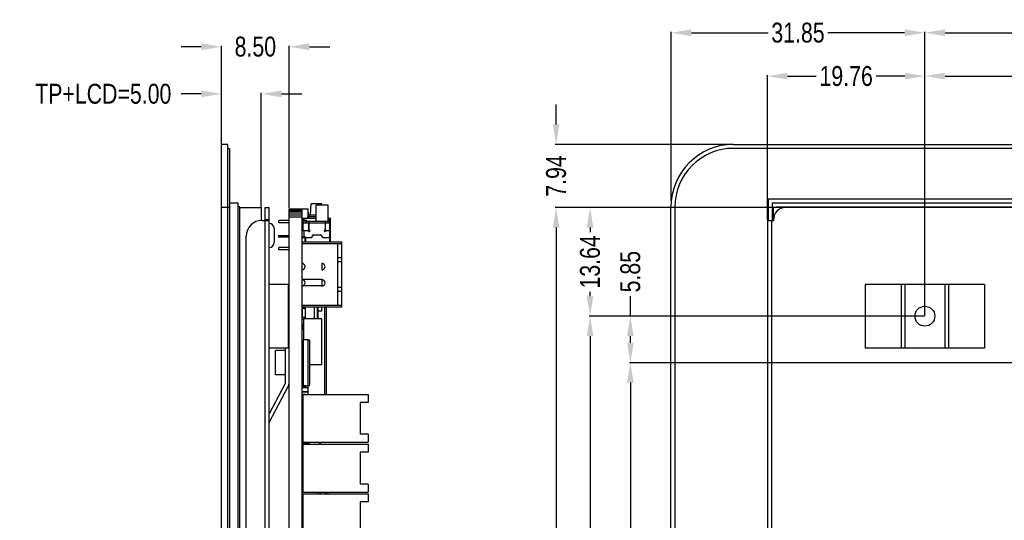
# Model space of a CAD drawing. Header units: inches. Extents: x -36 to 490, y -51 to 98.
# Tile 3 of 153: x 206 to 330, y 22 to 85. Entities that reach past the tile are written whole.
import ezdxf

# ---------------------------------------------------------------- set-up
doc = ezdxf.new("R2010")
doc.units = ezdxf.units.IN
doc.header["$LTSCALE"] = 1.21
doc.header["$MEASUREMENT"] = 0
doc.header["$PDMODE"] = 3
doc.header["$PDSIZE"] = 0.3125
doc.layers.get('0').update_dxf_attribs({"linetype": 'CONTINUOUS'})
doc.layers.get('Defpoints').update_dxf_attribs({"linetype": 'CONTINUOUS'})
doc.layers.add('02___PRT_ALL_AXES', color=7, linetype='CONTINUOUS')
doc.layers.add('DIM', color=3, linetype='CONTINUOUS')
doc.styles.get("Standard").update_dxf_attribs({"font": 'txt', "width": 0.8})
doc.dimstyles.get("Standard").update_dxf_attribs({"dimtxt": 0.15625, "dimasz": 0.1875, "dimexe": 0.125, "dimexo": 0.0625, "dimgap": 0.09, "dimtad": 0, "dimtih": 1, "dimtoh": 1, "dimzin": 4, "dimdsep": 46, "dimtxsty": 'Standard', "dimblk": '_FILLED', "dimblk1": '_FILLED', "dimblk2": '_FILLED', "dimcen": 0.09, "dimazin": 1, "dimtp": 0.01, "dimtm": 0.01, "dimtfac": 1, "dimtofl": 0, "dimtmove": 0, "dimatfit": 3, "dimldrblk": '_FILLED', "dimfxl": 1, "dimtolj": 1, "dimtzin": 4, "dimarcsym": 0})

# ---------------------------------------------------------------- blocks, each defined once
blk = doc.blocks.new('_FILLED')
at = {"color": 0, "linetype": 'ByBlock'}
blk.add_solid([(0, 0), (-1, 0.167), (-1, -0.167)], dxfattribs=at)
blk = doc.blocks.new('*D61')
at = {"layer": 'Defpoints', "color": 0}
for p in [(231.4, 75.71), (231.4, 69.37), (236.4, 61.42)]:
    blk.add_point(p, dxfattribs=at)
at = {"layer": 'DIM', "color": 0, "lineweight": -2}
for p, q in [((228.86, 75.71), (226.32, 75.71)), ((231.4, 69.43), (231.4, 75.83)), ((236.4, 61.49), (236.4, 75.83)), ((238.94, 75.71), (241.48, 75.71))]:
    blk.add_line(p, q, dxfattribs=at)
at = {"layer": 'DIM', "color": 0, "lineweight": -2, "xscale": 2.54, "yscale": 2.54, "zscale": 2.54}
blk.add_blockref('_FILLED', (231.4, 75.71), dxfattribs=at)
at = {"layer": 'DIM', "color": 0, "lineweight": -2, "xscale": 2.54, "yscale": 2.54, "zscale": 2.54, "rotation": 180}
blk.add_blockref('_FILLED', (236.4, 75.71), dxfattribs=at)
at = {"layer": 'DIM', "color": 0, "insert": (216.56, 75.71), "char_height": 2.5, "attachment_point": 5, "line_spacing_factor": 2.5}
blk.add_mtext('\\A1;TP+LCD=5.00', dxfattribs=at)
blk = doc.blocks.new('*D62')
at = {"layer": 'Defpoints', "color": 0}
for p in [(231.4, 81.63), (231.4, 69.37), (239.9, 61.27)]:
    blk.add_point(p, dxfattribs=at)
at = {"layer": 'DIM', "color": 0, "lineweight": -2}
for p, q in [((228.86, 81.63), (226.32, 81.63)), ((231.4, 69.43), (231.4, 81.76)), ((239.9, 61.34), (239.9, 81.76)), ((242.44, 81.63), (244.98, 81.63))]:
    blk.add_line(p, q, dxfattribs=at)
at = {"layer": 'DIM', "color": 0, "lineweight": -2, "xscale": 2.54, "yscale": 2.54, "zscale": 2.54}
blk.add_blockref('_FILLED', (231.4, 81.63), dxfattribs=at)
at = {"layer": 'DIM', "color": 0, "lineweight": -2, "xscale": 2.54, "yscale": 2.54, "zscale": 2.54, "rotation": 180}
blk.add_blockref('_FILLED', (239.9, 81.63), dxfattribs=at)
at = {"layer": 'DIM', "color": 0, "insert": (235.65, 81.63), "char_height": 2.5, "attachment_point": 5, "line_spacing_factor": 2.5}
blk.add_mtext('\\A1;8.50', dxfattribs=at)
blk = doc.blocks.new('*D64')
at = {"layer": 'Defpoints', "color": 0}
for p in [(287.85, 83.39), (287.85, 62.24), (319.7, 47.79)]:
    blk.add_point(p, dxfattribs=at)
at = {"layer": 'DIM', "color": 0, "lineweight": -2}
for p, q in [((287.85, 62.3), (287.85, 83.51)), ((290.39, 83.39), (300.02, 83.39)), ((317.16, 83.39), (307.53, 83.39)), ((319.7, 47.85), (319.7, 83.51))]:
    blk.add_line(p, q, dxfattribs=at)
at = {"layer": 'DIM', "color": 0, "lineweight": -2, "xscale": 2.54, "yscale": 2.54, "zscale": 2.54, "rotation": 180}
blk.add_blockref('_FILLED', (287.85, 83.39), dxfattribs=at)
at = {"layer": 'DIM', "color": 0, "lineweight": -2, "xscale": 2.54, "yscale": 2.54, "zscale": 2.54}
blk.add_blockref('_FILLED', (319.7, 83.39), dxfattribs=at)
at = {"layer": 'DIM', "color": 0, "insert": (303.77, 83.39), "char_height": 2.5, "attachment_point": 5, "line_spacing_factor": 2.5}
blk.add_mtext('\\A1;31.85', dxfattribs=at)
blk = doc.blocks.new('*D65')
at = {"layer": 'Defpoints', "color": 0}
for p in [(445.9, 83.39), (319.7, 47.85), (445.9, 47.79)]:
    blk.add_point(p, dxfattribs=at)
at = {"layer": 'DIM', "color": 0, "lineweight": -2}
for p, q in [((319.7, 47.91), (319.7, 83.51)), ((322.24, 83.39), (378.21, 83.39)), ((443.36, 83.39), (387.39, 83.39)), ((445.9, 47.85), (445.9, 83.51))]:
    blk.add_line(p, q, dxfattribs=at)
at = {"layer": 'DIM', "color": 0, "lineweight": -2, "xscale": 2.54, "yscale": 2.54, "zscale": 2.54, "rotation": 180}
blk.add_blockref('_FILLED', (319.7, 83.39), dxfattribs=at)
at = {"layer": 'DIM', "color": 0, "lineweight": -2, "xscale": 2.54, "yscale": 2.54, "zscale": 2.54}
blk.add_blockref('_FILLED', (445.9, 83.39), dxfattribs=at)
at = {"layer": 'DIM', "color": 0, "insert": (382.8, 83.39), "char_height": 2.5, "attachment_point": 5, "line_spacing_factor": 2.5}
blk.add_mtext('\\A1;126.20', dxfattribs=at)
blk = doc.blocks.new('*D69')
at = {"layer": 'Defpoints', "color": 0}
for p in [(319.7, 77.94), (319.7, 47.85), (348.8, 42.05)]:
    blk.add_point(p, dxfattribs=at)
at = {"layer": 'DIM', "color": 0, "lineweight": -2}
for p, q in [((319.7, 47.91), (319.7, 78.06)), ((322.24, 77.94), (330.66, 77.94)), ((346.26, 77.94), (337.84, 77.94)), ((348.8, 42.11), (348.8, 78.06))]:
    blk.add_line(p, q, dxfattribs=at)
at = {"layer": 'DIM', "color": 0, "lineweight": -2, "xscale": 2.54, "yscale": 2.54, "zscale": 2.54, "rotation": 180}
blk.add_blockref('_FILLED', (319.7, 77.94), dxfattribs=at)
at = {"layer": 'DIM', "color": 0, "lineweight": -2, "xscale": 2.54, "yscale": 2.54, "zscale": 2.54}
blk.add_blockref('_FILLED', (348.8, 77.94), dxfattribs=at)
at = {"layer": 'DIM', "color": 0, "insert": (334.25, 77.94), "char_height": 2.5, "attachment_point": 5, "line_spacing_factor": 2.5}
blk.add_mtext('\\A1;29.10', dxfattribs=at)
blk = doc.blocks.new('*D77')
at = {"layer": 'Defpoints', "color": 0}
for p in [(319.7, 77.94), (299.94, 59.82), (319.7, 47.79)]:
    blk.add_point(p, dxfattribs=at)
at = {"layer": 'DIM', "color": 0, "lineweight": -2}
for p, q in [((299.94, 59.89), (299.94, 78.06)), ((302.44, 77.94), (306.06, 77.94)), ((317.2, 77.94), (313.58, 77.94)), ((319.7, 47.85), (319.7, 78.06))]:
    blk.add_line(p, q, dxfattribs=at)
at = {"layer": 'DIM', "color": 0, "lineweight": -2, "xscale": 2.5, "yscale": 2.5, "zscale": 2.5, "rotation": 180}
blk.add_blockref('_FILLED', (299.94, 77.94), dxfattribs=at)
at = {"layer": 'DIM', "color": 0, "lineweight": -2, "xscale": 2.5, "yscale": 2.5, "zscale": 2.5}
blk.add_blockref('_FILLED', (319.7, 77.94), dxfattribs=at)
at = {"layer": 'DIM', "color": 0, "insert": (309.82, 77.94), "char_height": 2.5, "attachment_point": 5}
blk.add_mtext('\\A1;19.76', dxfattribs=at)
blk = doc.blocks.new('*D79')
at = {"layer": 'Defpoints', "color": 0}
for p in [(273.41, 69.37), (295.69, 69.37), (300.64, 61.42)]:
    blk.add_point(p, dxfattribs=at)
at = {"layer": 'DIM', "color": 0, "lineweight": -2}
for p, q in [((273.41, 71.87), (273.41, 74.37)), ((295.63, 69.37), (273.28, 69.37)), ((300.58, 61.42), (273.28, 61.42)), ((273.41, 58.92), (273.41, 56.42))]:
    blk.add_line(p, q, dxfattribs=at)
at = {"layer": 'DIM', "color": 0, "lineweight": -2, "xscale": 2.5, "yscale": 2.5, "zscale": 2.5}
for p, rotation in [((273.41, 69.37), 270), ((273.41, 61.42), 90)]:
    blk.add_blockref('_FILLED', p, dxfattribs=dict(at, rotation=rotation))
at = {"layer": 'DIM', "color": 0, "insert": (273.41, 65.4), "char_height": 2.5, "attachment_point": 5, "rotation": 90}
blk.add_mtext('\\A1;7.94', dxfattribs=at)
blk = doc.blocks.new('*D80')
at = {"layer": 'Defpoints', "color": 0}
for p in [(300.64, 61.42), (273.41, -36.18), (300.69, -36.18)]:
    blk.add_point(p, dxfattribs=at)
at = {"layer": 'DIM', "color": 0, "lineweight": -2}
for p, q in [((300.58, 61.42), (273.28, 61.42)), ((273.41, 58.92), (273.41, 16.55)), ((273.41, -33.68), (273.41, 8.7)), ((300.63, -36.18), (273.28, -36.18))]:
    blk.add_line(p, q, dxfattribs=at)
at = {"layer": 'DIM', "color": 0, "lineweight": -2, "xscale": 2.5, "yscale": 2.5, "zscale": 2.5}
for p, rotation in [((273.41, 61.42), 90), ((273.41, -36.18), 270)]:
    blk.add_blockref('_FILLED', p, dxfattribs=dict(at, rotation=rotation))
at = {"layer": 'DIM', "color": 0, "insert": (273.41, 12.62), "char_height": 2.5, "attachment_point": 5, "rotation": 90}
blk.add_mtext('\\A1;97.60', dxfattribs=at)
blk = doc.blocks.new('*D81')
at = {"layer": 'Defpoints', "color": 0}
for p in [(277.67, 61.42), (300.05, 61.42), (319.7, 47.79)]:
    blk.add_point(p, dxfattribs=at)
at = {"layer": 'DIM', "color": 0, "lineweight": -2}
for p, q in [((299.99, 61.42), (277.54, 61.42)), ((277.67, 58.92), (277.67, 58.36)), ((277.67, 50.29), (277.67, 50.85)), ((319.64, 47.79), (277.54, 47.79))]:
    blk.add_line(p, q, dxfattribs=at)
at = {"layer": 'DIM', "color": 0, "lineweight": -2, "xscale": 2.5, "yscale": 2.5, "zscale": 2.5}
for p, rotation in [((277.67, 61.42), 90), ((277.67, 47.79), 270)]:
    blk.add_blockref('_FILLED', p, dxfattribs=dict(at, rotation=rotation))
at = {"layer": 'DIM', "color": 0, "insert": (277.67, 54.61), "char_height": 2.5, "attachment_point": 5, "rotation": 90}
blk.add_mtext('\\A1;13.64', dxfattribs=at)
blk = doc.blocks.new('*D82')
at = {"layer": 'Defpoints', "color": 0}
for p in [(319.7, 47.79), (277.67, -17.86), (319.7, -17.86)]:
    blk.add_point(p, dxfattribs=at)
at = {"layer": 'DIM', "color": 0, "lineweight": -2}
for p, q in [((319.64, 47.79), (277.54, 47.79)), ((277.67, 45.29), (277.67, 19.05)), ((277.67, -15.36), (277.67, 10.87)), ((319.64, -17.86), (277.54, -17.86))]:
    blk.add_line(p, q, dxfattribs=at)
at = {"layer": 'DIM', "color": 0, "lineweight": -2, "xscale": 2.5, "yscale": 2.5, "zscale": 2.5}
for p, rotation in [((277.67, 47.79), 90), ((277.67, -17.86), 270)]:
    blk.add_blockref('_FILLED', p, dxfattribs=dict(at, rotation=rotation))
at = {"layer": 'DIM', "color": 0, "insert": (277.67, 14.96), "char_height": 2.5, "attachment_point": 5, "rotation": 90}
blk.add_mtext('\\A1;65.65', dxfattribs=at)
blk = doc.blocks.new('*D83')
at = {"layer": 'Defpoints', "color": 0}
for p in [(282.73, 47.79), (288.31, 47.79), (345.9, 41.94)]:
    blk.add_point(p, dxfattribs=at)
at = {"layer": 'DIM', "color": 0, "lineweight": -2}
for p, q in [((282.73, 47.79), (282.73, 50.29)), ((288.25, 47.79), (282.61, 47.79)), ((282.73, 44.44), (282.73, 45.29)), ((345.84, 41.94), (282.61, 41.94))]:
    blk.add_line(p, q, dxfattribs=at)
at = {"layer": 'DIM', "color": 0, "lineweight": -2, "xscale": 2.5, "yscale": 2.5, "zscale": 2.5}
for p, rotation in [((282.73, 47.79), 90), ((282.73, 41.94), 270)]:
    blk.add_blockref('_FILLED', p, dxfattribs=dict(at, rotation=rotation))
at = {"layer": 'DIM', "color": 0, "insert": (282.73, 53.38), "char_height": 2.5, "attachment_point": 5, "rotation": 90}
blk.add_mtext('\\A1;5.85', dxfattribs=at)
blk = doc.blocks.new('*D84')
at = {"layer": 'Defpoints', "color": 0}
for p in [(345.9, 41.94), (282.73, -7.06), (345.9, -7.06)]:
    blk.add_point(p, dxfattribs=at)
at = {"layer": 'DIM', "color": 0, "lineweight": -2}
for p, q in [((345.84, 41.94), (282.61, 41.94)), ((282.73, 39.44), (282.73, 21.2)), ((282.73, -4.56), (282.73, 13.68)), ((345.84, -7.06), (282.61, -7.06))]:
    blk.add_line(p, q, dxfattribs=at)
at = {"layer": 'DIM', "color": 0, "lineweight": -2, "xscale": 2.5, "yscale": 2.5, "zscale": 2.5}
for p, rotation in [((282.73, 41.94), 90), ((282.73, -7.06), 270)]:
    blk.add_blockref('_FILLED', p, dxfattribs=dict(at, rotation=rotation))
at = {"layer": 'DIM', "color": 0, "insert": (282.73, 17.44), "char_height": 2.5, "attachment_point": 5, "rotation": 90}
blk.add_mtext('\\A1;49.00', dxfattribs=at)

msp = doc.modelspace()

# ---------------------------------------------------------------- linework, layer by layer
at = {"color": 7, "linetype": 'Continuous'}
for p, q in [((231.399, -41.391), (231.399, 69.369)), ((232.199, 69.369), (231.399, 69.369)), ((232.199, -41.391), (232.199, 69.369)), ((295.69, 69.369), (472.89, 69.369)), ((232.199, 68.869), (232.399, 68.869)), ((232.399, 68.869), (232.399, -40.891)), ((472.89, 68.869), (295.69, 68.869)), ((232.399, 62.039), (233.499, 62.039)), ((233.499, -36.731), (233.499, 62.039)), ((242.588, 60.481), (242.637, 61.881)), ((244.011, 61.881), (242.637, 61.881)), ((244.016, 61.725), (244.011, 61.881)), ((300.05, 59.825), (300.05, 62.539)), ((300.05, 62.539), (464.93, 62.539)), ((300.55, 59.825), (300.55, 62.039)), ((300.55, 62.039), (464.43, 62.039)), ((231.399, 61.489), (232.399, 61.489)), ((233.699, 61.539), (233.499, 61.539)), ((233.699, -36.231), (233.699, 61.539)), ((233.699, 61.425), (236.399, 61.425)), ((236.399, 61.425), (236.399, 59.822)), ((236.899, -35.675), (236.899, 61.425)), ((236.899, 61.425), (237.399, 61.425)), ((237.399, -35.675), (237.399, 61.425)), ((239.899, -11.776), (239.899, 61.233)), ((241.499, 61.233), (239.899, 61.233)), ((241.499, 61.198), (239.899, 61.198)), ((241.499, 61.097), (239.899, 61.097)), ((241.499, 60.937), (239.899, 60.937)), ((241.499, 60.728), (239.899, 60.728)), ((241.499, 61.233), (241.499, -11.776)), ((241.534, 59.826), (241.534, 61.284)), ((241.534, 61.284), (242.264, 61.284)), ((242.264, 60.398), (242.264, 61.284)), ((242.299, 60.855), (242.264, 60.855)), ((242.264, 60.728), (242.299, 60.728)), ((242.299, 60.855), (242.299, 60.435)), ((243.299, 59.726), (243.299, 61.725)), ((244.799, 61.725), (243.299, 61.725)), ((244.799, 59.526), (244.799, 61.725)), ((287.81, -33.511), (287.81, 61.489)), ((288.31, 61.489), (288.31, -33.511)), ((300.64, 61.425), (300.64, 59.825)), ((369.781, 61.425), (300.64, 61.425)), ((301.05, 61.425), (301.05, 61.539)), ((301.05, 61.539), (369.781, 61.539)), ((236.499, 59.825), (237.399, 59.825)), ((236.899, 59.925), (237.399, 59.925)), ((238.599, 59.526), (238.599, 59.826)), ((239.899, 59.826), (238.599, 59.826)), ((239.899, 59.526), (238.599, 59.526)), ((241.499, 60.485), (239.899, 60.485)), ((241.499, 60.224), (239.899, 60.224)), ((242.099, 59.826), (241.499, 59.826)), ((241.499, 59.526), (242.399, 59.526)), ((241.549, 60.081), (241.549, 59.826)), ((241.549, 60.081), (243.299, 60.081)), ((241.599, 59.526), (241.599, 58.526)), ((241.749, 60.081), (241.749, 59.826)), ((241.999, 59.726), (241.899, 59.726)), ((241.999, 59.726), (241.999, 59.526)), ((241.999, 59.726), (244.799, 59.726)), ((242.099, 59.726), (242.099, 59.826)), ((242.224, 60.081), (242.224, 60.281)), ((243.299, 60.281), (242.224, 60.281)), ((242.374, 58.526), (242.374, 59.526)), ((242.399, 58.626), (242.399, 59.726)), ((244.399, 59.476), (242.399, 59.476)), ((242.424, 60.081), (242.424, 60.481)), ((243.299, 60.481), (242.424, 60.481)), ((244.399, 59.726), (244.399, 58.626)), ((244.399, 59.526), (244.999, 59.526)), ((244.424, 59.526), (244.424, 58.526)), ((244.799, 60.081), (245.099, 60.081)), ((244.999, 59.726), (244.799, 59.726)), ((244.899, 59.725), (244.899, 60.081)), ((244.999, 57.087), (244.999, 59.726)), ((245.099, 57.087), (245.099, 60.081)), ((299.94, 59.825), (299.94, -35.425)), ((299.94, 59.825), (300.69, 59.825)), ((300.44, 59.825), (300.44, -35.425)), ((300.69, 59.925), (300.69, 59.825)), ((237.999, 58.825), (237.999, 57.025)), ((242.374, 58.526), (241.599, 58.526)), ((241.749, 58.426), (241.749, 57.712)), ((244.999, 58.526), (244.424, 58.526)), ((234.499, -33.425), (234.499, 57.825)), ((238.549, 57.931), (238.549, 57.731)), ((238.549, 57.931), (239.899, 57.931)), ((239.899, 57.731), (238.549, 57.731)), ((239.049, 57.931), (239.049, 57.731)), ((241.499, 57.687), (241.899, 57.687)), ((246.499, 57.087), (241.499, 57.087)), ((246.499, 56.884), (241.499, 56.884)), ((241.959, 57.712), (241.5, 57.712)), ((241.899, 57.087), (241.899, 57.687)), ((241.9, 57.382), (241.899, 57.382)), ((241.9, 57.306), (241.899, 57.306)), ((241.899, 57.232), (241.9, 57.232)), ((241.9, 57.232), (241.9, 57.382)), ((241.959, 57.712), (241.959, 57.087)), ((242.649, 57.626), (241.959, 57.626)), ((242.869, 57.979), (242.649, 57.626)), ((242.954, 58.026), (243.843, 58.026)), ((244.149, 57.626), (243.928, 57.979)), ((244.999, 57.626), (244.149, 57.626)), ((245.999, 49.111), (245.999, 56.884)), ((246.499, 48.908), (246.499, 57.087)), ((238.599, 56.126), (238.599, 56.426)), ((239.899, 56.426), (238.599, 56.426)), ((239.899, 56.126), (238.599, 56.126)), ((243.999, 54.42), (243.999, 53.62)), ((246.499, 55.109), (245.999, 55.109)), ((246.499, 54.601), (245.999, 54.601)), ((243.999, 52.388), (241.499, 52.388)), ((243.999, 52.388), (243.999, 51.588)), ((239.899, 51.789), (237.399, 51.789)), ((239.784, 51.789), (239.784, 43.789)), ((243.999, 51.588), (241.541, 51.588)), ((246.499, 51.407), (245.999, 51.407)), ((246.499, 50.899), (245.999, 50.899)), ((312.2, 51.789), (312.2, 43.789)), ((327.2, 51.789), (312.2, 51.789)), ((316.735, 51.789), (316.735, 43.789)), ((317.2, 51.789), (317.2, 43.789)), ((322.2, 51.789), (322.2, 43.789)), ((322.666, 51.789), (322.666, 43.789)), ((327.2, 51.789), (327.2, 43.789)), ((246.499, 49.111), (241.499, 49.111)), ((246.499, 48.908), (241.499, 48.908)), ((241.524, 48.456), (241.499, 48.456)), ((241.959, 48.736), (241.5, 48.736)), ((241.524, 48.257), (241.5, 48.257)), ((241.524, 48.736), (241.524, 47.639)), ((241.949, 47.639), (241.949, 48.736)), ((241.959, 48.503), (241.949, 48.503)), ((241.959, 48.503), (241.959, 48.908)), ((243.023, 48.908), (243.023, 47.47)), ((243.404, 48.908), (243.404, 47.47)), ((243.531, 48.839), (243.404, 48.839)), ((243.531, 48.585), (243.404, 48.585)), ((243.531, 47.47), (243.531, 48.839)), ((243.988, 48.439), (243.531, 48.439)), ((243.988, 48.439), (243.988, 48.908)), ((244.349, 48.908), (244.349, 37.96)), ((244.599, 37.96), (244.599, 48.908)), ((241.524, 48.088), (241.499, 48.088)), ((241.499, 47.788), (241.524, 47.788)), ((241.499, 47.719), (241.5, 47.719)), ((241.5, 47.169), (241.499, 47.169)), ((241.499, 47.091), (241.5, 47.091)), ((241.959, 47.639), (241.5, 47.639)), ((241.702, 47.364), (241.5, 47.364)), ((241.702, 47.47), (241.702, 44.839)), ((243.988, 47.47), (241.702, 47.47)), ((241.959, 47.47), (241.959, 47.639)), ((243.531, 48.001), (243.404, 48.001)), ((243.531, 47.747), (243.404, 47.747)), ((243.531, 47.493), (243.404, 47.493)), ((243.988, 41.67), (243.988, 47.47)), ((241.499, 46.291), (241.5, 46.291)), ((241.5, 45.899), (241.499, 45.899)), ((241.702, 46.766), (241.5, 46.766)), ((241.702, 46.68), (241.5, 46.68)), ((241.524, 46.65), (241.5, 46.65)), ((241.702, 46.185), (241.5, 46.185)), ((241.524, 46.68), (241.524, 46.185)), ((241.524, 44.735), (241.524, 46.135)), ((241.702, 46.135), (241.524, 46.135)), ((241.5, 45.724), (241.499, 45.724)), ((241.499, 45.625), (241.5, 45.625)), ((241.5, 45.354), (241.499, 45.354)), ((241.499, 45.179), (241.5, 45.179)), ((241.512, 44.705), (241.5, 44.705)), ((241.699, 39.039), (241.699, 44.839)), ((242.299, 37.96), (242.299, 44.839)), ((242.499, 39.239), (242.499, 44.639)), ((239.899, 43.789), (237.399, 43.789)), ((238.199, 40.414), (238.199, 43.464)), ((239.399, 43.464), (238.199, 43.464)), ((239.399, 43.789), (239.399, 39.315)), ((327.2, 43.789), (312.2, 43.789)), ((243.988, 41.67), (242.499, 41.67)), ((239.399, 40.414), (238.199, 40.414)), ((239.399, 39.315), (237.399, 35.513)), ((237.399, 34.439), (239.784, 38.973)), ((241.499, 38.898), (241.899, 38.898)), ((241.499, 38.829), (242.299, 38.829)), ((241.959, 38.873), (241.5, 38.873)), ((241.534, 38.873), (241.534, 38.849)), ((241.534, 38.849), (242.264, 38.849)), ((241.899, 39.039), (241.899, 38.898)), ((241.959, 39.039), (241.959, 38.873)), ((242.264, 38.849), (242.264, 39.039)), ((242.264, 39.004), (242.299, 39.004)), ((242.299, 38.279), (241.499, 38.279)), ((241.534, 38.104), (241.499, 38.104)), ((241.5, 37.734), (241.499, 37.734)), ((241.499, 37.559), (241.5, 37.559)), ((241.959, 37.971), (241.5, 37.971)), ((241.599, 37.121), (241.5, 37.121)), ((241.514, 37.926), (241.514, 37.166)), ((241.514, 37.926), (241.599, 37.926)), ((241.599, 37.166), (241.514, 37.166)), ((241.534, 37.971), (241.534, 38.259)), ((242.264, 38.259), (241.534, 38.259)), ((241.544, 37.136), (241.544, 37.956)), ((241.599, 37.956), (241.544, 37.956)), ((241.544, 37.136), (241.599, 37.136)), ((241.599, 37.96), (241.599, 31.96)), ((241.599, 37.96), (249.799, 37.96)), ((242.264, 37.96), (242.264, 38.259)), ((242.264, 38.104), (242.299, 38.104)), ((249.799, 37.96), (249.799, 36.96)), ((241.599, 37.009), (241.499, 37.009)), ((241.534, 36.834), (241.499, 36.834)), ((241.534, 36.634), (241.499, 36.634)), ((241.599, 36.26), (241.499, 36.26)), ((241.534, 36.26), (241.534, 36.989)), ((241.599, 36.989), (241.534, 36.989)), ((248.799, 36.96), (248.799, 32.96)), ((249.799, 36.96), (248.799, 36.96)), ((241.599, 35.66), (241.499, 35.66)), ((241.499, 35.378), (241.599, 35.378)), ((241.599, 35.353), (241.5, 35.353)), ((241.599, 34.26), (241.499, 34.26)), ((241.599, 33.66), (241.499, 33.66)), ((241.499, 33.49), (241.599, 33.49)), ((241.599, 34.602), (241.549, 34.593)), ((241.549, 34.26), (241.549, 34.593)), ((241.549, 34.445), (241.599, 34.454)), ((241.549, 33.49), (241.549, 33.66)), ((241.599, 33.09), (241.499, 33.09)), ((241.499, 32.22), (241.599, 32.22)), ((241.549, 32.22), (241.549, 33.09)), ((249.799, 32.96), (248.799, 32.96)), ((249.799, 32.96), (249.799, 31.96)), ((241.499, 31.82), (242.449, 31.82)), ((241.499, 31.325), (241.549, 31.325)), ((241.549, 30.717), (241.549, 31.82)), ((241.599, 31.96), (249.799, 31.96)), ((241.599, 31.699), (241.599, 25.699)), ((241.599, 31.699), (249.799, 31.699)), ((241.649, 31.96), (241.649, 31.82)), ((241.811, 31.96), (241.811, 31.82)), ((242.211, 31.96), (242.211, 31.82)), ((242.299, 31.82), (242.299, 31.699)), ((242.449, 31.82), (242.449, 31.96)), ((243.699, 31.96), (243.699, 31.699)), ((243.849, 31.699), (243.849, 31.96)), ((249.799, 31.699), (249.799, 30.699)), ((241.499, 30.474), (241.599, 30.474)), ((241.599, 29.999), (241.499, 29.999)), ((241.599, 30.856), (241.549, 30.865)), ((241.549, 30.717), (241.599, 30.708)), ((248.799, 30.699), (248.799, 26.699)), ((249.799, 30.699), (248.799, 30.699)), ((241.599, 29.399), (241.499, 29.399)), ((241.499, 28.934), (241.514, 28.934)), ((241.499, 28.763), (241.522, 28.763)), ((241.514, 29.399), (241.514, 28.806)), ((241.599, 28.806), (241.514, 28.806)), ((241.514, 28.742), (241.514, 28.049)), ((241.514, 28.742), (241.599, 28.742)), ((241.524, 27.999), (241.524, 28.674)), ((241.599, 28.674), (241.524, 28.674)), ((241.544, 28.776), (241.544, 29.399)), ((241.544, 28.776), (241.599, 28.776)), ((241.544, 28.674), (241.544, 28.772)), ((241.599, 28.772), (241.544, 28.772)), ((241.499, 28.049), (241.524, 28.049)), ((241.599, 27.999), (241.499, 27.999)), ((241.599, 27.399), (241.499, 27.399)), ((241.514, 28.369), (241.524, 28.369)), ((241.514, 28.099), (241.524, 28.099)), ((241.524, 25.346), (241.524, 27.399)), ((241.514, 27.099), (241.514, 26.829)), ((241.524, 27.099), (241.514, 27.099)), ((241.524, 26.829), (241.514, 26.829)), ((249.799, 26.699), (248.799, 26.699)), ((249.799, 26.699), (249.799, 25.699)), ((241.499, 25.346), (241.599, 25.346)), ((241.599, 25.699), (249.799, 25.699)), ((241.599, 25.461), (241.599, 19.461)), ((241.599, 25.461), (249.799, 25.461)), ((243.499, 25.699), (243.499, 25.461)), ((243.799, 25.699), (243.799, 25.461)), ((244.419, 25.699), (244.419, 25.461)), ((244.449, 25.699), (244.449, 25.461)), ((244.599, 25.461), (244.599, 25.699)), ((244.749, 25.699), (244.749, 25.461)), ((249.799, 25.461), (249.799, 24.461)), ((241.599, 23.761), (241.499, 23.761)), ((248.799, 24.461), (248.799, 20.461)), ((249.799, 24.461), (248.799, 24.461)), ((241.599, 23.161), (241.499, 23.161)), ((241.599, 23.059), (241.499, 23.059)), ((241.499, 22.799), (241.599, 22.799)), ((241.599, 22.884), (241.5, 22.884))]:
    msp.add_line(p, q, dxfattribs=at)
msp.add_circle((319.7, 47.789), 1.25, dxfattribs=at)
for centre, radius, start, end in [((295.69, 61.489), 7.88, 90, 180), ((295.69, 61.489), 7.38, 90, 180), ((302.19, 59.925), 1.5, 90, 180), ((236.499, 57.825), 2, 90, 180), ((237.399, 58.825), 0.6, 0, 90), ((241.899, 59.426), 0.3, 90, 160.35164), ((242.424, 60.281), 0.2, 90, 180), ((241.849, 58.426), 0.1, 90, 180), ((242.226, 58.426), 0.1, 30, 90), ((242.399, 58.526), 0.1, 210, 90), ((244.399, 58.526), 0.1, 90, 330), ((244.572, 58.426), 0.1, 90, 150), ((244.949, 58.426), 0.1, 60, 90), ((237.399, 57.025), 0.6, 270, 0), ((242.954, 57.926), 0.1, 90, 147.99462), ((243.843, 57.926), 0.1, 32.00538, 90), ((241.499, 54.017), 0.4, 269.99853, 89.99853), ((243.999, 54.017), 0.4, 269.95902, 90.00712), ((241.499, 51.985), 0.4, 269.99853, 89.99853), ((243.999, 51.981), 0.4, 259.99287, 89.99985), ((241.699, 44.639), 0.2, 90, 180), ((242.299, 44.639), 0.2, 0, 90), ((238.899, 39.439), 1, 332.25661, 0), ((241.699, 39.239), 0.2, 180, 270), ((242.299, 39.239), 0.2, 270, 0), ((241.544, 37.926), 0.03, 90, 180), ((241.544, 37.166), 0.03, 180, 270), ((241.544, 28.806), 0.03, 180, 270), ((241.544, 28.742), 0.03, 90, 180), ((241.544, 28.369), 0.03, 133.03381, 180), ((241.544, 26.829), 0.03, 180, 226.96619), ((241.849, 22.489), 0.35, 180, 224.33401)]:
    msp.add_arc(centre, radius, start, end, dxfattribs=at)
at = {"layer": '02___PRT_ALL_AXES', "color": 7, "linetype": 'Continuous'}
for p, q in [((242.299, 44.839), (241.699, 44.839)), ((242.299, 39.039), (241.699, 39.039))]:
    msp.add_line(p, q, dxfattribs=at)

# ---------------------------------------------------------------- dimensions: what is measured, and where the dimension line sits
at = {"layer": 'DIM'}
for base, p1, p2, override, picture, middle in [((287.846, 83.388), (319.7, 47.789), (287.846, 62.236), {"dimtxt": 2.5, "dimasz": 2.54, "dimtih": 0, "dimtoh": 0, "dimzin": 0, "dimcen": 0.198, "dimadec": 0, "dimazin": 0, "dimtp": 0, "dimtm": 0, "dimtdec": 4, "dimtzin": 0}, '*D64', (303.773, 83.388)), ((445.9, 83.388), (319.7, 47.851), (445.9, 47.789), {"dimtxt": 2.5, "dimasz": 2.54, "dimtih": 0, "dimtoh": 0, "dimzin": 0, "dimcen": 0.198, "dimadec": 0, "dimazin": 0, "dimtp": 0, "dimtm": 0, "dimtdec": 4, "dimtzin": 0}, '*D65', (382.8, 83.388)), ((231.399, 81.63), (239.899, 61.274), (231.399, 69.369), {"dimtxt": 2.5, "dimasz": 2.54, "dimtih": 0, "dimtoh": 0, "dimzin": 0, "dimcen": 0.198, "dimadec": 0, "dimazin": 0, "dimtp": 0, "dimtm": 0, "dimtdec": 4, "dimtzin": 0}, '*D62', (235.649, 81.63)), ((319.7, 77.939), (299.94, 59.825), (319.7, 47.789), {"dimtxt": 2.5, "dimasz": 2.5, "dimtih": 0, "dimtoh": 0, "dimzin": 0, "dimcen": 0.198, "dimadec": 0, "dimazin": 0, "dimtp": 0, "dimtm": 0, "dimtdec": 4, "dimtzin": 0}, '*D77', (309.82, 77.939)), ((319.7, 77.939), (348.8, 42.051), (319.7, 47.851), {"dimtxt": 2.5, "dimasz": 2.54, "dimtih": 0, "dimtoh": 0, "dimzin": 0, "dimcen": 0.198, "dimadec": 0, "dimazin": 0, "dimtp": 0, "dimtm": 0, "dimtdec": 4, "dimtzin": 0}, '*D69', (334.25, 77.939))]:
    dim = msp.add_linear_dim(base=base, p1=p1, p2=p2, dimstyle='Standard', override=override, dxfattribs=at)
    dim.commit()
    dim.dimension.update_dxf_attribs({"geometry": picture, "text_midpoint": middle})
dim = msp.add_linear_dim(base=(231.399, 75.707), p1=(236.399, 61.425), p2=(231.399, 69.369), text='TP+LCD=<>', dimstyle='Standard', override={"dimtxt": 2.5, "dimasz": 2.54, "dimtih": 0, "dimtoh": 0, "dimzin": 0, "dimpost": '<>', "dimcen": 0.198, "dimadec": 0, "dimazin": 0, "dimtp": 0, "dimtm": 0, "dimtdec": 4, "dimtzin": 0}, dxfattribs=at)
dim.commit()
dim.dimension.update_dxf_attribs({"geometry": '*D61', "text_midpoint": (216.562, 75.707)})
for base, p1, p2, picture, middle in [((273.408, 69.369), (300.64, 61.425), (295.69, 69.369), '*D79', (273.408, 65.397)), ((273.408, -36.175), (300.64, 61.425), (300.69, -36.175), '*D80', (273.408, 12.625)), ((277.668, 61.425), (319.7, 47.789), (300.05, 61.425), '*D81', (277.668, 54.607)), ((282.734, 47.789), (345.9, 41.939), (288.31, 47.789), '*D83', (282.734, 53.379)), ((277.668, -17.861), (319.7, 47.789), (319.7, -17.861), '*D82', (277.668, 14.964)), ((282.734, -7.061), (345.9, 41.939), (345.9, -7.061), '*D84', (282.734, 17.439))]:
    dim = msp.add_linear_dim(base=base, p1=p1, p2=p2, angle=90, dimstyle='Standard', override={"dimtxt": 2.5, "dimasz": 2.5, "dimtih": 0, "dimtoh": 0, "dimzin": 0, "dimcen": 0.198, "dimadec": 0, "dimazin": 0, "dimtp": 0, "dimtm": 0, "dimtdec": 4, "dimtzin": 0}, dxfattribs=at)
    dim.commit()
    dim.dimension.update_dxf_attribs({"geometry": picture, "text_midpoint": middle})

doc.saveas('drawing.dxf')
